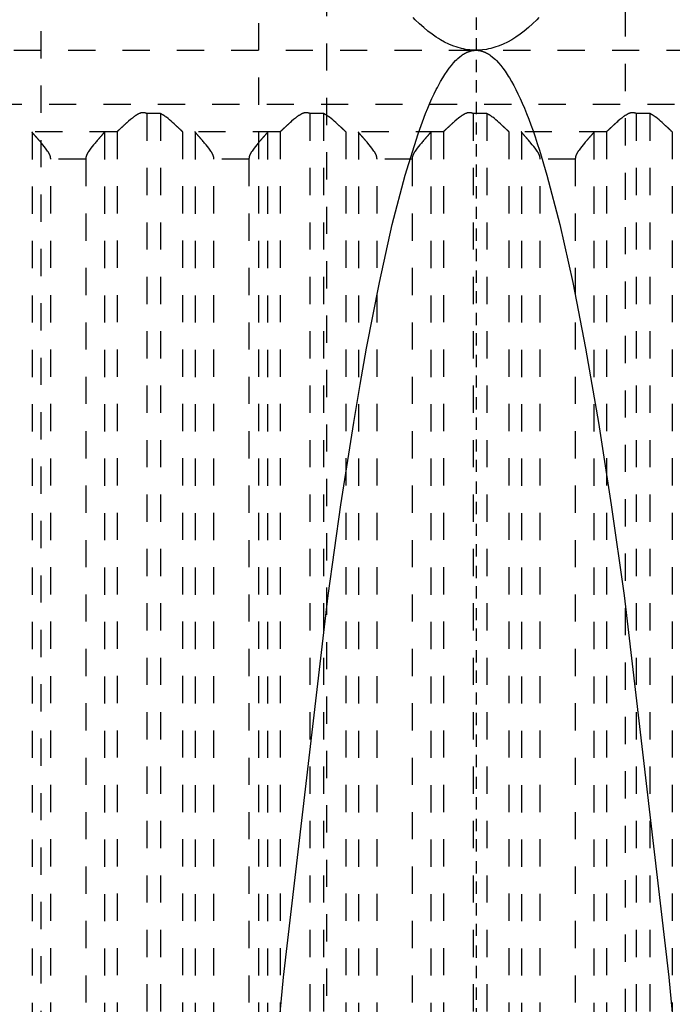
# Model space of a CAD drawing. Extents: x -70 to 70, y -1 to 596.
# Tile 7 of 13: x -17 to 7, y 216 to 253. Entities that reach past the tile are written whole.
import ezdxf

# ---------------------------------------------------------------- set-up
doc = ezdxf.new("R2010")
doc.units = 0
doc.linetypes.add('CENTER', pattern=[1.5, 0.45, -0.5, 0.05, -0.5])
doc.linetypes.add('DASHED', pattern=[2, 1, -1])
for name, color, linetype in [('AM_0', 7, 'CONTINUOUS'), ('AM_3', 7, 'DASHED'), ('AM_7', 7, 'CENTER')]:
    doc.layers.add(name, color=color, linetype=linetype)

msp = doc.modelspace()

# ---------------------------------------------------------------- linework, layer by layer
at = {"layer": 'AM_0', "color": 7, "linetype": 'CONTINUOUS'}
for points in [[(0, 251.5, 0), (-0.077, 251.501, 0), (-0.231, 251.512, 0), (-0.385, 251.533, 0), (-0.462, 251.548, 0), (-0.539, 251.565, 0), (-0.694, 251.608, 0), (-0.848, 251.661, 0), (-1.002, 251.725, 0), (-1.156, 251.8, 0), (-1.31, 251.885, 0), (-1.387, 251.932, 0), (-1.464, 251.981, 0), (-1.618, 252.088, 0), (-1.772, 252.205, 0), (-1.926, 252.333, 0), (-2.08, 252.472, 0), (-2.234, 252.621, 0), (-2.311, 252.7, 0)], [(2.311, 252.7, 0), (2.234, 252.621, 0), (2.08, 252.472, 0), (1.926, 252.333, 0), (1.772, 252.205, 0), (1.618, 252.088, 0), (1.464, 251.981, 0), (1.387, 251.932, 0), (1.31, 251.885, 0), (1.156, 251.8, 0), (1.002, 251.725, 0), (0.848, 251.661, 0), (0.694, 251.608, 0), (0.539, 251.565, 0), (0.462, 251.548, 0), (0.385, 251.533, 0), (0.231, 251.512, 0), (0.077, 251.501, 0), (0, 251.5, 0)], [(-8.483, 202.5, 0), (-7.084, 217.437, 0), (-5.442, 231.459, 0), (-4.971, 234.789, 0), (-4.499, 237.818, 0), (-4.263, 239.219, 0), (-4.027, 240.545, 0), (-3.555, 242.969, 0), (-3.081, 245.092, 0), (-2.608, 246.911, 0), (-2.134, 248.428, 0), (-1.858, 249.173, 0), (-1.779, 249.366, 0), (-1.7, 249.552, 0), (-1.66, 249.641, 0), (-1.621, 249.729, 0), (-1.542, 249.897, 0), (-1.463, 250.058, 0), (-1.423, 250.134, 0), (-1.384, 250.209, 0), (-1.305, 250.353, 0), (-1.226, 250.487, 0), (-1.186, 250.552, 0), (-1.147, 250.614, 0), (-1.067, 250.732, 0), (-0.988, 250.841, 0), (-0.909, 250.943, 0), (-0.83, 251.035, 0), (-0.751, 251.12, 0), (-0.712, 251.159, 0), (-0.672, 251.195, 0), (-0.593, 251.263, 0), (-0.547, 251.298, 0), (-0.534, 251.308, 0), (-0.521, 251.317, 0), (-0.514, 251.322, 0), (-0.507, 251.326, 0), (-0.494, 251.335, 0), (-0.481, 251.344, 0), (-0.468, 251.352, 0), (-0.455, 251.361, 0), (-0.442, 251.369, 0), (-0.435, 251.372, 0), (-0.428, 251.376, 0), (-0.415, 251.384, 0), (-0.402, 251.391, 0), (-0.389, 251.398, 0), (-0.376, 251.405, 0), (-0.362, 251.411, 0), (-0.356, 251.415, 0), (-0.349, 251.418, 0), (-0.336, 251.424, 0), (-0.323, 251.43, 0), (-0.31, 251.435, 0), (-0.297, 251.441, 0), (-0.283, 251.446, 0), (-0.277, 251.448, 0), (-0.27, 251.451, 0), (-0.257, 251.455, 0), (-0.244, 251.46, 0), (-0.237, 251.462, 0), (-0.231, 251.464, 0), (-0.217, 251.468, 0), (-0.204, 251.472, 0), (-0.198, 251.474, 0), (-0.191, 251.475, 0), (-0.178, 251.479, 0), (-0.165, 251.482, 0), (-0.152, 251.485, 0), (-0.138, 251.487, 0), (-0.125, 251.489, 0), (-0.119, 251.491, 0), (-0.112, 251.492, 0), (-0.099, 251.493, 0), (-0.086, 251.495, 0), (-0.072, 251.496, 0), (-0.059, 251.498, 0), (-0.046, 251.499, 0), (-0.04, 251.499, 0), (-0.033, 251.499, 0), (-0.02, 251.5, 0), (-0.007, 251.5, 0), (0, 251.5, 0)], [(0, 251.5, 0), (0.007, 251.5, 0), (0.02, 251.5, 0), (0.033, 251.499, 0), (0.04, 251.499, 0), (0.046, 251.499, 0), (0.059, 251.498, 0), (0.072, 251.496, 0), (0.086, 251.495, 0), (0.099, 251.493, 0), (0.112, 251.492, 0), (0.119, 251.491, 0), (0.125, 251.489, 0), (0.138, 251.487, 0), (0.152, 251.485, 0), (0.165, 251.482, 0), (0.178, 251.479, 0), (0.191, 251.475, 0), (0.198, 251.474, 0), (0.204, 251.472, 0), (0.217, 251.468, 0), (0.231, 251.464, 0), (0.237, 251.462, 0), (0.244, 251.46, 0), (0.257, 251.455, 0), (0.27, 251.451, 0), (0.277, 251.448, 0), (0.283, 251.446, 0), (0.297, 251.441, 0), (0.31, 251.435, 0), (0.323, 251.43, 0), (0.336, 251.424, 0), (0.349, 251.418, 0), (0.356, 251.415, 0), (0.362, 251.411, 0), (0.376, 251.405, 0), (0.389, 251.398, 0), (0.402, 251.391, 0), (0.415, 251.384, 0), (0.428, 251.376, 0), (0.435, 251.372, 0), (0.442, 251.369, 0), (0.455, 251.361, 0), (0.468, 251.352, 0), (0.481, 251.344, 0), (0.494, 251.335, 0), (0.507, 251.326, 0), (0.514, 251.322, 0), (0.521, 251.317, 0), (0.534, 251.308, 0), (0.547, 251.298, 0), (0.593, 251.263, 0), (0.672, 251.195, 0), (0.712, 251.159, 0), (0.751, 251.12, 0), (0.83, 251.035, 0), (0.909, 250.943, 0), (0.988, 250.841, 0), (1.067, 250.732, 0), (1.147, 250.614, 0), (1.186, 250.552, 0), (1.226, 250.487, 0), (1.305, 250.353, 0), (1.384, 250.209, 0), (1.423, 250.134, 0), (1.463, 250.058, 0), (1.542, 249.897, 0), (1.621, 249.729, 0), (1.66, 249.641, 0), (1.7, 249.552, 0), (1.779, 249.366, 0), (1.858, 249.173, 0), (1.937, 248.97, 0), (2.016, 248.76, 0), (2.095, 248.541, 0), (2.134, 248.428, 0), (2.174, 248.313, 0), (2.253, 248.077, 0), (2.332, 247.833, 0), (2.608, 246.911, 0), (3.081, 245.092, 0), (3.555, 242.969, 0), (4.027, 240.545, 0), (4.263, 239.219, 0), (4.499, 237.818, 0), (4.971, 234.789, 0), (5.442, 231.459, 0), (7.084, 217.437, 0), (8.483, 202.5, 0)]]:
    msp.add_polyline3d(points, dxfattribs=at)
at = {"layer": 'AM_3', "color": 6, "linetype": 'DASHED'}
for p, q in [((-5.5, 453.75), (-5.5, 124)), ((5.5, 124), (5.5, 453.75)), ((-8, 394.5), (-8, 167.5)), ((-16, 394.2), (-16, 134)), ((-27, 251.5), (27, 251.5)), ((-23.7, 249.517), (23.7, 249.517)), ((-12.109, 249.174), (-12.109, 202.5)), ((-11.608, 249.174), (-12.109, 249.174)), ((-11.608, 249.174), (-11.608, 202.5)), ((-5.608, 249.174), (-6.109, 249.174)), ((-6.109, 249.174), (-6.109, 202.5)), ((-5.608, 249.174), (-5.608, 202.5)), ((0.392, 249.174), (-0.109, 249.174)), ((-0.109, 249.174), (-0.109, 202.5)), ((0.392, 249.174), (0.392, 202.5)), ((6.392, 249.174), (5.891, 249.174)), ((5.891, 249.174), (5.891, 202.5)), ((6.392, 249.174), (6.392, 202.5)), ((-13.21, 248.5), (-16.783, 248.5)), ((-16.326, 248.49), (-16.326, 202.51)), ((-13.667, 248.49), (-13.667, 202.51)), ((-13.203, 248.503), (-13.203, 202.5)), ((-10.79, 248.503), (-10.79, 202.5)), ((-7.21, 248.5), (-10.783, 248.5)), ((-10.326, 248.49), (-10.326, 202.51)), ((-7.667, 248.49), (-7.667, 202.51)), ((-7.203, 248.503), (-7.203, 202.5)), ((-4.79, 248.503), (-4.79, 202.5)), ((-1.21, 248.5), (-4.783, 248.5)), ((-4.326, 248.49), (-4.326, 202.51)), ((-1.667, 248.49), (-1.667, 202.51)), ((-1.203, 248.503), (-1.203, 202.5)), ((1.21, 248.503), (1.21, 202.5)), ((4.79, 248.5), (1.217, 248.5)), ((1.674, 248.49), (1.674, 202.51)), ((4.333, 248.49), (4.333, 202.51)), ((4.797, 248.503), (4.797, 202.5)), ((7.21, 248.503), (7.21, 202.5)), ((-14.351, 247.5), (-15.642, 247.5)), ((-15.642, 203.5), (-15.642, 247.5)), ((-14.351, 247.5), (-14.351, 203.5)), ((-8.351, 247.5), (-9.642, 247.5)), ((-9.642, 203.5), (-9.642, 247.5)), ((-8.351, 247.5), (-8.351, 203.5)), ((-2.351, 247.5), (-3.642, 247.5)), ((-3.642, 203.5), (-3.642, 247.5)), ((-2.351, 247.5), (-2.351, 203.5)), ((3.649, 247.5), (2.358, 247.5)), ((2.358, 203.5), (2.358, 247.5)), ((3.649, 247.5), (3.649, 203.5))]:
    msp.add_line(p, q, dxfattribs=at)
for points in [[(-12.109, 249.174, 0), (-12.116, 249.176, 0), (-12.129, 249.182, 0), (-12.143, 249.187, 0), (-12.15, 249.189, 0), (-12.157, 249.191, 0), (-12.172, 249.195, 0), (-12.186, 249.198, 0), (-12.201, 249.201, 0), (-12.217, 249.203, 0), (-12.232, 249.204, 0), (-12.24, 249.204, 0), (-12.249, 249.204, 0), (-12.265, 249.204, 0), (-12.28, 249.202, 0), (-12.295, 249.2, 0), (-12.31, 249.198, 0), (-12.325, 249.194, 0), (-12.332, 249.192, 0), (-12.339, 249.19, 0), (-12.353, 249.186, 0), (-12.367, 249.181, 0), (-12.374, 249.178, 0), (-12.381, 249.175, 0), (-12.394, 249.17, 0), (-12.408, 249.163, 0), (-12.414, 249.16, 0), (-12.421, 249.157, 0), (-12.434, 249.15, 0), (-12.447, 249.143, 0), (-12.46, 249.136, 0), (-12.473, 249.128, 0), (-12.486, 249.12, 0), (-12.492, 249.116, 0), (-12.498, 249.112, 0), (-12.511, 249.104, 0), (-12.524, 249.096, 0), (-12.536, 249.087, 0), (-12.548, 249.078, 0), (-12.561, 249.069, 0), (-12.567, 249.065, 0), (-12.573, 249.06, 0), (-12.586, 249.051, 0), (-12.598, 249.042, 0), (-12.64, 249.009, 0), (-12.712, 248.95, 0), (-12.781, 248.891, 0), (-12.814, 248.862, 0), (-12.82, 248.857, 0), (-12.83, 248.847, 0), (-12.841, 248.838, 0), (-12.846, 248.833, 0), (-12.852, 248.828, 0), (-12.862, 248.819, 0), (-12.873, 248.81, 0), (-12.883, 248.8, 0), (-12.893, 248.791, 0), (-12.903, 248.782, 0), (-12.908, 248.777, 0), (-12.913, 248.773, 0), (-12.923, 248.764, 0), (-12.932, 248.755, 0), (-12.942, 248.747, 0), (-12.952, 248.738, 0), (-12.961, 248.729, 0), (-12.966, 248.725, 0), (-12.97, 248.72, 0), (-12.98, 248.712, 0), (-12.989, 248.703, 0), (-12.998, 248.695, 0), (-13.007, 248.687, 0), (-13.016, 248.678, 0), (-13.02, 248.674, 0), (-13.025, 248.67, 0), (-13.034, 248.662, 0), (-13.042, 248.654, 0), (-13.05, 248.646, 0), (-13.059, 248.639, 0), (-13.067, 248.631, 0), (-13.071, 248.627, 0), (-13.075, 248.624, 0), (-13.082, 248.616, 0), (-13.09, 248.609, 0), (-13.097, 248.603, 0), (-13.104, 248.596, 0), (-13.111, 248.589, 0), (-13.115, 248.586, 0), (-13.118, 248.583, 0), (-13.125, 248.577, 0), (-13.131, 248.571, 0), (-13.134, 248.568, 0), (-13.137, 248.565, 0), (-13.143, 248.56, 0), (-13.149, 248.554, 0), (-13.151, 248.552, 0), (-13.154, 248.549, 0), (-13.159, 248.544, 0), (-13.164, 248.54, 0), (-13.169, 248.535, 0), (-13.173, 248.531, 0), (-13.177, 248.527, 0), (-13.179, 248.526, 0), (-13.181, 248.524, 0), (-13.185, 248.52, 0), (-13.188, 248.517, 0), (-13.191, 248.514, 0), (-13.194, 248.512, 0), (-13.197, 248.509, 0), (-13.198, 248.508, 0), (-13.199, 248.507, 0), (-13.201, 248.505, 0), (-13.203, 248.504, 0), (-13.203, 248.503, 0)], [(-10.79, 248.503, 0), (-10.79, 248.504, 0), (-10.792, 248.505, 0), (-10.793, 248.506, 0), (-10.794, 248.507, 0), (-10.795, 248.508, 0), (-10.797, 248.51, 0), (-10.799, 248.512, 0), (-10.801, 248.514, 0), (-10.804, 248.516, 0), (-10.807, 248.519, 0), (-10.808, 248.52, 0), (-10.809, 248.522, 0), (-10.813, 248.524, 0), (-10.816, 248.527, 0), (-10.819, 248.531, 0), (-10.823, 248.534, 0), (-10.827, 248.537, 0), (-10.828, 248.539, 0), (-10.83, 248.541, 0), (-10.835, 248.545, 0), (-10.839, 248.549, 0), (-10.841, 248.551, 0), (-10.843, 248.553, 0), (-10.848, 248.558, 0), (-10.853, 248.562, 0), (-10.855, 248.564, 0), (-10.858, 248.567, 0), (-10.863, 248.571, 0), (-10.868, 248.576, 0), (-10.873, 248.581, 0), (-10.879, 248.586, 0), (-10.884, 248.592, 0), (-10.887, 248.594, 0), (-10.89, 248.597, 0), (-10.896, 248.603, 0), (-10.902, 248.608, 0), (-10.908, 248.614, 0), (-10.915, 248.62, 0), (-10.921, 248.626, 0), (-10.924, 248.629, 0), (-10.928, 248.632, 0), (-10.934, 248.639, 0), (-10.941, 248.645, 0), (-10.948, 248.651, 0), (-10.955, 248.658, 0), (-10.962, 248.664, 0), (-10.966, 248.668, 0), (-10.969, 248.671, 0), (-10.976, 248.678, 0), (-10.984, 248.685, 0), (-10.991, 248.691, 0), (-10.999, 248.698, 0), (-11.006, 248.705, 0), (-11.01, 248.709, 0), (-11.014, 248.712, 0), (-11.022, 248.72, 0), (-11.029, 248.727, 0), (-11.057, 248.752, 0), (-11.081, 248.774, 0), (-11.106, 248.796, 0), (-11.158, 248.843, 0), (-11.212, 248.891, 0), (-11.269, 248.94, 0), (-11.327, 248.988, 0), (-11.387, 249.036, 0), (-11.418, 249.059, 0), (-11.448, 249.081, 0), (-11.484, 249.106, 0), (-11.495, 249.112, 0), (-11.505, 249.119, 0), (-11.511, 249.122, 0), (-11.516, 249.125, 0), (-11.526, 249.132, 0), (-11.537, 249.138, 0), (-11.548, 249.144, 0), (-11.558, 249.15, 0), (-11.569, 249.156, 0), (-11.575, 249.158, 0), (-11.58, 249.161, 0), (-11.591, 249.166, 0), (-11.602, 249.171, 0), (-11.608, 249.174, 0)], [(-6.109, 249.174, 0), (-6.116, 249.176, 0), (-6.129, 249.182, 0), (-6.143, 249.187, 0), (-6.15, 249.189, 0), (-6.157, 249.191, 0), (-6.172, 249.195, 0), (-6.186, 249.198, 0), (-6.201, 249.201, 0), (-6.217, 249.203, 0), (-6.232, 249.204, 0), (-6.24, 249.204, 0), (-6.249, 249.204, 0), (-6.265, 249.204, 0), (-6.28, 249.202, 0), (-6.295, 249.2, 0), (-6.31, 249.198, 0), (-6.325, 249.194, 0), (-6.332, 249.192, 0), (-6.339, 249.19, 0), (-6.353, 249.186, 0), (-6.367, 249.181, 0), (-6.374, 249.178, 0), (-6.381, 249.175, 0), (-6.394, 249.17, 0), (-6.408, 249.163, 0), (-6.414, 249.16, 0), (-6.421, 249.157, 0), (-6.434, 249.15, 0), (-6.447, 249.143, 0), (-6.46, 249.136, 0), (-6.473, 249.128, 0), (-6.486, 249.12, 0), (-6.492, 249.116, 0), (-6.498, 249.112, 0), (-6.511, 249.104, 0), (-6.524, 249.096, 0), (-6.536, 249.087, 0), (-6.548, 249.078, 0), (-6.561, 249.069, 0), (-6.567, 249.065, 0), (-6.573, 249.06, 0), (-6.586, 249.051, 0), (-6.598, 249.042, 0), (-6.64, 249.009, 0), (-6.712, 248.95, 0), (-6.781, 248.891, 0), (-6.814, 248.862, 0), (-6.82, 248.857, 0), (-6.83, 248.847, 0), (-6.841, 248.838, 0), (-6.846, 248.833, 0), (-6.852, 248.828, 0), (-6.862, 248.819, 0), (-6.873, 248.809, 0), (-6.883, 248.8, 0), (-6.893, 248.791, 0), (-6.903, 248.782, 0), (-6.908, 248.777, 0), (-6.913, 248.773, 0), (-6.923, 248.764, 0), (-6.932, 248.755, 0), (-6.942, 248.746, 0), (-6.952, 248.738, 0), (-6.961, 248.729, 0), (-6.966, 248.725, 0), (-6.97, 248.72, 0), (-6.98, 248.712, 0), (-6.989, 248.703, 0), (-6.998, 248.695, 0), (-7.007, 248.686, 0), (-7.016, 248.678, 0), (-7.021, 248.674, 0), (-7.025, 248.67, 0), (-7.034, 248.662, 0), (-7.042, 248.654, 0), (-7.05, 248.646, 0), (-7.059, 248.639, 0), (-7.067, 248.631, 0), (-7.071, 248.627, 0), (-7.075, 248.624, 0), (-7.082, 248.616, 0), (-7.09, 248.609, 0), (-7.097, 248.602, 0), (-7.104, 248.596, 0), (-7.111, 248.589, 0), (-7.115, 248.586, 0), (-7.118, 248.583, 0), (-7.125, 248.577, 0), (-7.131, 248.571, 0), (-7.134, 248.568, 0), (-7.137, 248.565, 0), (-7.143, 248.56, 0), (-7.149, 248.554, 0), (-7.151, 248.552, 0), (-7.154, 248.549, 0), (-7.159, 248.544, 0), (-7.164, 248.54, 0), (-7.169, 248.535, 0), (-7.173, 248.531, 0), (-7.177, 248.527, 0), (-7.179, 248.526, 0), (-7.181, 248.524, 0), (-7.185, 248.52, 0), (-7.188, 248.517, 0), (-7.191, 248.514, 0), (-7.194, 248.512, 0), (-7.197, 248.509, 0), (-7.198, 248.508, 0), (-7.199, 248.507, 0), (-7.201, 248.505, 0), (-7.203, 248.504, 0), (-7.203, 248.503, 0)], [(-4.79, 248.503, 0), (-4.79, 248.504, 0), (-4.792, 248.505, 0), (-4.793, 248.506, 0), (-4.794, 248.507, 0), (-4.795, 248.508, 0), (-4.797, 248.51, 0), (-4.799, 248.512, 0), (-4.801, 248.514, 0), (-4.804, 248.516, 0), (-4.807, 248.519, 0), (-4.808, 248.52, 0), (-4.809, 248.522, 0), (-4.813, 248.524, 0), (-4.816, 248.527, 0), (-4.819, 248.531, 0), (-4.823, 248.534, 0), (-4.827, 248.537, 0), (-4.828, 248.539, 0), (-4.83, 248.541, 0), (-4.835, 248.545, 0), (-4.839, 248.549, 0), (-4.841, 248.551, 0), (-4.843, 248.553, 0), (-4.848, 248.558, 0), (-4.853, 248.562, 0), (-4.855, 248.564, 0), (-4.858, 248.567, 0), (-4.863, 248.571, 0), (-4.868, 248.576, 0), (-4.873, 248.581, 0), (-4.879, 248.586, 0), (-4.884, 248.592, 0), (-4.887, 248.594, 0), (-4.89, 248.597, 0), (-4.896, 248.603, 0), (-4.902, 248.608, 0), (-4.908, 248.614, 0), (-4.915, 248.62, 0), (-4.921, 248.626, 0), (-4.924, 248.629, 0), (-4.928, 248.632, 0), (-4.934, 248.639, 0), (-4.941, 248.645, 0), (-4.948, 248.651, 0), (-4.955, 248.658, 0), (-4.962, 248.664, 0), (-4.966, 248.668, 0), (-4.969, 248.671, 0), (-4.976, 248.678, 0), (-4.984, 248.685, 0), (-4.991, 248.691, 0), (-4.999, 248.698, 0), (-5.006, 248.705, 0), (-5.01, 248.709, 0), (-5.014, 248.712, 0), (-5.022, 248.72, 0), (-5.029, 248.727, 0), (-5.057, 248.752, 0), (-5.081, 248.774, 0), (-5.106, 248.796, 0), (-5.158, 248.843, 0), (-5.212, 248.891, 0), (-5.269, 248.94, 0), (-5.327, 248.988, 0), (-5.387, 249.036, 0), (-5.418, 249.059, 0), (-5.448, 249.081, 0), (-5.484, 249.106, 0), (-5.495, 249.112, 0), (-5.505, 249.119, 0), (-5.511, 249.122, 0), (-5.516, 249.125, 0), (-5.526, 249.132, 0), (-5.537, 249.138, 0), (-5.548, 249.144, 0), (-5.558, 249.15, 0), (-5.569, 249.156, 0), (-5.575, 249.158, 0), (-5.58, 249.161, 0), (-5.591, 249.166, 0), (-5.602, 249.171, 0), (-5.608, 249.174, 0)], [(-0.109, 249.174, 0), (-0.116, 249.176, 0), (-0.129, 249.182, 0), (-0.143, 249.187, 0), (-0.15, 249.189, 0), (-0.157, 249.191, 0), (-0.172, 249.195, 0), (-0.187, 249.198, 0), (-0.201, 249.201, 0), (-0.217, 249.203, 0), (-0.232, 249.204, 0), (-0.24, 249.204, 0), (-0.249, 249.204, 0), (-0.265, 249.204, 0), (-0.28, 249.202, 0), (-0.295, 249.2, 0), (-0.31, 249.198, 0), (-0.325, 249.194, 0), (-0.332, 249.192, 0), (-0.339, 249.19, 0), (-0.353, 249.186, 0), (-0.367, 249.181, 0), (-0.374, 249.178, 0), (-0.381, 249.175, 0), (-0.394, 249.17, 0), (-0.408, 249.163, 0), (-0.414, 249.16, 0), (-0.421, 249.157, 0), (-0.434, 249.15, 0), (-0.447, 249.143, 0), (-0.46, 249.136, 0), (-0.473, 249.128, 0), (-0.486, 249.12, 0), (-0.492, 249.116, 0), (-0.498, 249.112, 0), (-0.511, 249.104, 0), (-0.524, 249.096, 0), (-0.536, 249.087, 0), (-0.548, 249.078, 0), (-0.561, 249.069, 0), (-0.567, 249.065, 0), (-0.573, 249.06, 0), (-0.586, 249.051, 0), (-0.598, 249.042, 0), (-0.64, 249.009, 0), (-0.712, 248.95, 0), (-0.781, 248.891, 0), (-0.814, 248.862, 0), (-0.82, 248.857, 0), (-0.83, 248.847, 0), (-0.841, 248.838, 0), (-0.846, 248.833, 0), (-0.852, 248.828, 0), (-0.862, 248.819, 0), (-0.873, 248.81, 0), (-0.883, 248.8, 0), (-0.893, 248.791, 0), (-0.903, 248.782, 0), (-0.908, 248.777, 0), (-0.913, 248.773, 0), (-0.923, 248.764, 0), (-0.932, 248.755, 0), (-0.942, 248.747, 0), (-0.952, 248.738, 0), (-0.961, 248.729, 0), (-0.966, 248.725, 0), (-0.97, 248.72, 0), (-0.98, 248.712, 0), (-0.989, 248.703, 0), (-0.998, 248.695, 0), (-1.007, 248.687, 0), (-1.016, 248.678, 0), (-1.02, 248.674, 0), (-1.025, 248.67, 0), (-1.034, 248.662, 0), (-1.042, 248.654, 0), (-1.05, 248.646, 0), (-1.059, 248.639, 0), (-1.067, 248.631, 0), (-1.071, 248.627, 0), (-1.075, 248.624, 0), (-1.082, 248.616, 0), (-1.09, 248.609, 0), (-1.097, 248.603, 0), (-1.104, 248.596, 0), (-1.111, 248.589, 0), (-1.115, 248.586, 0), (-1.118, 248.583, 0), (-1.125, 248.577, 0), (-1.131, 248.571, 0), (-1.134, 248.568, 0), (-1.137, 248.565, 0), (-1.143, 248.56, 0), (-1.149, 248.554, 0), (-1.151, 248.552, 0), (-1.154, 248.549, 0), (-1.159, 248.544, 0), (-1.164, 248.54, 0), (-1.169, 248.535, 0), (-1.173, 248.531, 0), (-1.177, 248.527, 0), (-1.179, 248.526, 0), (-1.181, 248.524, 0), (-1.185, 248.52, 0), (-1.188, 248.517, 0), (-1.191, 248.514, 0), (-1.194, 248.512, 0), (-1.197, 248.509, 0), (-1.198, 248.508, 0), (-1.199, 248.507, 0), (-1.201, 248.505, 0), (-1.203, 248.504, 0), (-1.203, 248.503, 0)], [(1.21, 248.503, 0), (1.21, 248.504, 0), (1.208, 248.505, 0), (1.207, 248.506, 0), (1.206, 248.507, 0), (1.205, 248.508, 0), (1.203, 248.51, 0), (1.201, 248.512, 0), (1.199, 248.514, 0), (1.196, 248.516, 0), (1.193, 248.519, 0), (1.192, 248.52, 0), (1.191, 248.522, 0), (1.187, 248.524, 0), (1.184, 248.527, 0), (1.181, 248.531, 0), (1.177, 248.534, 0), (1.173, 248.537, 0), (1.172, 248.539, 0), (1.17, 248.541, 0), (1.165, 248.545, 0), (1.161, 248.549, 0), (1.159, 248.551, 0), (1.157, 248.553, 0), (1.152, 248.558, 0), (1.147, 248.562, 0), (1.145, 248.564, 0), (1.142, 248.567, 0), (1.137, 248.571, 0), (1.132, 248.576, 0), (1.127, 248.581, 0), (1.121, 248.586, 0), (1.116, 248.592, 0), (1.113, 248.594, 0), (1.11, 248.597, 0), (1.104, 248.603, 0), (1.098, 248.608, 0), (1.092, 248.614, 0), (1.085, 248.62, 0), (1.079, 248.626, 0), (1.076, 248.629, 0), (1.072, 248.632, 0), (1.066, 248.638, 0), (1.059, 248.645, 0), (1.052, 248.651, 0), (1.045, 248.658, 0), (1.038, 248.664, 0), (1.034, 248.668, 0), (1.031, 248.671, 0), (1.024, 248.678, 0), (1.016, 248.685, 0), (1.009, 248.691, 0), (1.001, 248.698, 0), (0.994, 248.705, 0), (0.99, 248.709, 0), (0.986, 248.712, 0), (0.978, 248.72, 0), (0.971, 248.727, 0), (0.943, 248.752, 0), (0.919, 248.774, 0), (0.894, 248.796, 0), (0.843, 248.843, 0), (0.788, 248.891, 0), (0.731, 248.94, 0), (0.673, 248.988, 0), (0.613, 249.036, 0), (0.582, 249.059, 0), (0.552, 249.081, 0), (0.516, 249.106, 0), (0.505, 249.112, 0), (0.495, 249.119, 0), (0.489, 249.122, 0), (0.484, 249.125, 0), (0.474, 249.132, 0), (0.463, 249.138, 0), (0.452, 249.144, 0), (0.442, 249.15, 0), (0.431, 249.156, 0), (0.425, 249.158, 0), (0.42, 249.161, 0), (0.409, 249.166, 0), (0.398, 249.171, 0), (0.392, 249.174, 0)], [(5.891, 249.174, 0), (5.884, 249.176, 0), (5.871, 249.182, 0), (5.857, 249.187, 0), (5.85, 249.189, 0), (5.843, 249.191, 0), (5.828, 249.195, 0), (5.814, 249.198, 0), (5.799, 249.201, 0), (5.783, 249.203, 0), (5.768, 249.204, 0), (5.76, 249.204, 0), (5.751, 249.204, 0), (5.735, 249.204, 0), (5.72, 249.202, 0), (5.705, 249.2, 0), (5.69, 249.198, 0), (5.675, 249.194, 0), (5.668, 249.192, 0), (5.661, 249.19, 0), (5.647, 249.186, 0), (5.633, 249.181, 0), (5.626, 249.178, 0), (5.619, 249.175, 0), (5.606, 249.17, 0), (5.592, 249.163, 0), (5.586, 249.16, 0), (5.579, 249.157, 0), (5.566, 249.15, 0), (5.553, 249.143, 0), (5.54, 249.136, 0), (5.527, 249.128, 0), (5.514, 249.12, 0), (5.508, 249.116, 0), (5.502, 249.112, 0), (5.489, 249.104, 0), (5.476, 249.096, 0), (5.464, 249.087, 0), (5.452, 249.078, 0), (5.439, 249.069, 0), (5.433, 249.065, 0), (5.427, 249.06, 0), (5.414, 249.051, 0), (5.402, 249.042, 0), (5.36, 249.009, 0), (5.288, 248.95, 0), (5.219, 248.891, 0), (5.186, 248.862, 0), (5.18, 248.857, 0), (5.17, 248.847, 0), (5.159, 248.838, 0), (5.154, 248.833, 0), (5.148, 248.828, 0), (5.138, 248.819, 0), (5.127, 248.809, 0), (5.117, 248.8, 0), (5.107, 248.791, 0), (5.097, 248.782, 0), (5.092, 248.777, 0), (5.087, 248.773, 0), (5.077, 248.764, 0), (5.068, 248.755, 0), (5.058, 248.746, 0), (5.048, 248.738, 0), (5.039, 248.729, 0), (5.034, 248.725, 0), (5.03, 248.72, 0), (5.02, 248.712, 0), (5.011, 248.703, 0), (5.002, 248.695, 0), (4.993, 248.686, 0), (4.984, 248.678, 0), (4.979, 248.674, 0), (4.975, 248.67, 0), (4.966, 248.662, 0), (4.958, 248.654, 0), (4.95, 248.646, 0), (4.941, 248.639, 0), (4.933, 248.631, 0), (4.929, 248.627, 0), (4.925, 248.624, 0), (4.918, 248.616, 0), (4.91, 248.609, 0), (4.903, 248.602, 0), (4.896, 248.596, 0), (4.889, 248.589, 0), (4.885, 248.586, 0), (4.882, 248.583, 0), (4.875, 248.577, 0), (4.869, 248.571, 0), (4.866, 248.568, 0), (4.863, 248.565, 0), (4.857, 248.56, 0), (4.851, 248.554, 0), (4.849, 248.552, 0), (4.846, 248.549, 0), (4.841, 248.544, 0), (4.836, 248.54, 0), (4.831, 248.535, 0), (4.827, 248.531, 0), (4.823, 248.527, 0), (4.821, 248.526, 0), (4.819, 248.524, 0), (4.815, 248.52, 0), (4.812, 248.517, 0), (4.809, 248.514, 0), (4.806, 248.512, 0), (4.803, 248.509, 0), (4.802, 248.508, 0), (4.801, 248.507, 0), (4.799, 248.505, 0), (4.797, 248.504, 0), (4.797, 248.503, 0)], [(7.21, 248.503, 0), (7.21, 248.504, 0), (7.208, 248.505, 0), (7.207, 248.506, 0), (7.206, 248.507, 0), (7.205, 248.508, 0), (7.203, 248.51, 0), (7.201, 248.512, 0), (7.199, 248.514, 0), (7.196, 248.516, 0), (7.193, 248.519, 0), (7.192, 248.52, 0), (7.191, 248.522, 0), (7.187, 248.524, 0), (7.184, 248.527, 0), (7.181, 248.531, 0), (7.177, 248.534, 0), (7.173, 248.537, 0), (7.172, 248.539, 0), (7.17, 248.541, 0), (7.165, 248.545, 0), (7.161, 248.549, 0), (7.159, 248.551, 0), (7.157, 248.553, 0), (7.152, 248.558, 0), (7.147, 248.562, 0), (7.145, 248.564, 0), (7.142, 248.567, 0), (7.137, 248.571, 0), (7.132, 248.576, 0), (7.127, 248.581, 0), (7.121, 248.586, 0), (7.116, 248.592, 0), (7.113, 248.594, 0), (7.11, 248.597, 0), (7.104, 248.603, 0), (7.098, 248.608, 0), (7.092, 248.614, 0), (7.085, 248.62, 0), (7.079, 248.626, 0), (7.076, 248.629, 0), (7.072, 248.632, 0), (7.066, 248.639, 0), (7.059, 248.645, 0), (7.052, 248.651, 0), (7.045, 248.658, 0), (7.038, 248.664, 0), (7.034, 248.668, 0), (7.031, 248.671, 0), (7.024, 248.678, 0), (7.016, 248.685, 0), (7.009, 248.691, 0), (7.001, 248.698, 0), (6.994, 248.705, 0), (6.99, 248.709, 0), (6.986, 248.712, 0), (6.978, 248.72, 0), (6.971, 248.727, 0), (6.943, 248.752, 0), (6.919, 248.774, 0), (6.894, 248.796, 0), (6.842, 248.843, 0), (6.788, 248.891, 0), (6.731, 248.94, 0), (6.673, 248.988, 0), (6.613, 249.036, 0), (6.582, 249.059, 0), (6.552, 249.081, 0), (6.516, 249.106, 0), (6.505, 249.112, 0), (6.495, 249.119, 0), (6.489, 249.122, 0), (6.484, 249.125, 0), (6.474, 249.132, 0), (6.463, 249.138, 0), (6.452, 249.144, 0), (6.442, 249.15, 0), (6.431, 249.156, 0), (6.425, 249.158, 0), (6.42, 249.161, 0), (6.409, 249.166, 0), (6.398, 249.171, 0), (6.392, 249.174, 0)], [(-16.326, 248.49, 0), (-16.328, 248.493, 0), (-16.332, 248.498, 0), (-16.336, 248.5, 0), (-16.338, 248.5, 0)], [(-15.642, 247.5, 0), (-15.642, 247.508, 0), (-15.643, 247.522, 0), (-15.644, 247.537, 0), (-15.645, 247.544, 0), (-15.646, 247.551, 0), (-15.649, 247.565, 0), (-15.651, 247.578, 0), (-15.655, 247.592, 0), (-15.658, 247.605, 0), (-15.663, 247.617, 0), (-15.665, 247.624, 0), (-15.667, 247.63, 0), (-15.672, 247.643, 0), (-15.677, 247.655, 0), (-15.682, 247.667, 0), (-15.688, 247.679, 0), (-15.694, 247.691, 0), (-15.697, 247.697, 0), (-15.7, 247.703, 0), (-15.706, 247.715, 0), (-15.712, 247.726, 0), (-15.716, 247.732, 0), (-15.719, 247.738, 0), (-15.726, 247.75, 0), (-15.733, 247.761, 0), (-15.736, 247.767, 0), (-15.74, 247.772, 0), (-15.747, 247.784, 0), (-15.754, 247.795, 0), (-15.781, 247.834, 0), (-15.829, 247.9, 0), (-15.879, 247.965, 0), (-15.931, 248.028, 0), (-15.983, 248.09, 0), (-16.008, 248.119, 0), (-16.033, 248.149, 0), (-16.062, 248.182, 0), (-16.07, 248.191, 0), (-16.078, 248.201, 0), (-16.082, 248.205, 0), (-16.086, 248.21, 0), (-16.094, 248.219, 0), (-16.102, 248.228, 0), (-16.11, 248.237, 0), (-16.117, 248.246, 0), (-16.125, 248.254, 0), (-16.129, 248.259, 0), (-16.133, 248.263, 0), (-16.14, 248.271, 0), (-16.147, 248.28, 0), (-16.155, 248.288, 0), (-16.162, 248.296, 0), (-16.169, 248.304, 0), (-16.172, 248.308, 0), (-16.176, 248.312, 0), (-16.183, 248.32, 0), (-16.189, 248.328, 0), (-16.196, 248.335, 0), (-16.203, 248.343, 0), (-16.209, 248.35, 0), (-16.212, 248.354, 0), (-16.216, 248.357, 0), (-16.222, 248.365, 0), (-16.228, 248.372, 0), (-16.234, 248.379, 0), (-16.24, 248.386, 0), (-16.246, 248.392, 0), (-16.249, 248.396, 0), (-16.251, 248.399, 0), (-16.257, 248.405, 0), (-16.262, 248.411, 0), (-16.265, 248.414, 0), (-16.268, 248.417, 0), (-16.273, 248.423, 0), (-16.277, 248.429, 0), (-16.28, 248.432, 0), (-16.282, 248.435, 0), (-16.287, 248.44, 0), (-16.291, 248.445, 0), (-16.295, 248.45, 0), (-16.299, 248.455, 0), (-16.302, 248.459, 0), (-16.304, 248.461, 0), (-16.306, 248.463, 0), (-16.309, 248.467, 0), (-16.312, 248.471, 0), (-16.315, 248.475, 0), (-16.318, 248.478, 0), (-16.32, 248.481, 0), (-16.321, 248.483, 0), (-16.322, 248.484, 0), (-16.324, 248.487, 0), (-16.325, 248.489, 0), (-16.326, 248.49, 0)], [(-13.667, 248.49, 0), (-13.668, 248.489, 0), (-13.669, 248.487, 0), (-13.671, 248.484, 0), (-13.672, 248.483, 0), (-13.673, 248.481, 0), (-13.675, 248.478, 0), (-13.678, 248.475, 0), (-13.681, 248.471, 0), (-13.684, 248.467, 0), (-13.687, 248.463, 0), (-13.689, 248.461, 0), (-13.691, 248.459, 0), (-13.694, 248.455, 0), (-13.698, 248.45, 0), (-13.702, 248.445, 0), (-13.706, 248.44, 0), (-13.711, 248.435, 0), (-13.713, 248.432, 0), (-13.716, 248.429, 0), (-13.72, 248.423, 0), (-13.725, 248.417, 0), (-13.728, 248.414, 0), (-13.731, 248.411, 0), (-13.736, 248.405, 0), (-13.742, 248.399, 0), (-13.744, 248.396, 0), (-13.747, 248.392, 0), (-13.753, 248.386, 0), (-13.759, 248.379, 0), (-13.765, 248.372, 0), (-13.771, 248.365, 0), (-13.777, 248.357, 0), (-13.781, 248.354, 0), (-13.784, 248.35, 0), (-13.79, 248.343, 0), (-13.797, 248.335, 0), (-13.804, 248.328, 0), (-13.81, 248.32, 0), (-13.817, 248.312, 0), (-13.821, 248.308, 0), (-13.824, 248.304, 0), (-13.831, 248.296, 0), (-13.838, 248.288, 0), (-13.846, 248.28, 0), (-13.853, 248.271, 0), (-13.86, 248.263, 0), (-13.864, 248.259, 0), (-13.868, 248.254, 0), (-13.876, 248.246, 0), (-13.883, 248.237, 0), (-13.891, 248.228, 0), (-13.899, 248.219, 0), (-13.907, 248.21, 0), (-13.911, 248.205, 0), (-13.915, 248.201, 0), (-13.923, 248.191, 0), (-13.931, 248.182, 0), (-13.96, 248.149, 0), (-13.985, 248.119, 0), (-14.01, 248.09, 0), (-14.062, 248.028, 0), (-14.114, 247.965, 0), (-14.164, 247.9, 0), (-14.212, 247.834, 0), (-14.239, 247.795, 0), (-14.246, 247.784, 0), (-14.253, 247.772, 0), (-14.257, 247.767, 0), (-14.26, 247.761, 0), (-14.267, 247.75, 0), (-14.274, 247.738, 0), (-14.277, 247.732, 0), (-14.281, 247.726, 0), (-14.287, 247.715, 0), (-14.293, 247.703, 0), (-14.296, 247.697, 0), (-14.299, 247.691, 0), (-14.305, 247.679, 0), (-14.311, 247.667, 0), (-14.316, 247.655, 0), (-14.321, 247.643, 0), (-14.326, 247.63, 0), (-14.328, 247.624, 0), (-14.33, 247.617, 0), (-14.335, 247.605, 0), (-14.338, 247.592, 0), (-14.342, 247.578, 0), (-14.344, 247.565, 0), (-14.347, 247.551, 0), (-14.348, 247.544, 0), (-14.349, 247.537, 0), (-14.35, 247.522, 0), (-14.351, 247.508, 0), (-14.351, 247.5, 0)], [(-13.655, 248.5, 0), (-13.657, 248.5, 0), (-13.661, 248.498, 0), (-13.665, 248.493, 0), (-13.667, 248.49, 0)], [(-13.203, 248.503, 0), (-13.204, 248.502, 0), (-13.207, 248.501, 0), (-13.209, 248.5, 0), (-13.21, 248.5, 0)], [(-10.783, 248.5, 0), (-10.784, 248.5, 0), (-10.786, 248.501, 0), (-10.789, 248.502, 0), (-10.79, 248.503, 0)], [(-10.326, 248.49, 0), (-10.328, 248.493, 0), (-10.332, 248.498, 0), (-10.336, 248.5, 0), (-10.338, 248.5, 0)], [(-9.642, 247.5, 0), (-9.642, 247.508, 0), (-9.643, 247.522, 0), (-9.644, 247.537, 0), (-9.645, 247.544, 0), (-9.646, 247.551, 0), (-9.649, 247.565, 0), (-9.651, 247.578, 0), (-9.655, 247.592, 0), (-9.658, 247.605, 0), (-9.663, 247.617, 0), (-9.665, 247.624, 0), (-9.667, 247.63, 0), (-9.672, 247.643, 0), (-9.677, 247.655, 0), (-9.682, 247.667, 0), (-9.688, 247.679, 0), (-9.694, 247.691, 0), (-9.697, 247.697, 0), (-9.7, 247.703, 0), (-9.706, 247.715, 0), (-9.712, 247.726, 0), (-9.716, 247.732, 0), (-9.719, 247.738, 0), (-9.726, 247.75, 0), (-9.733, 247.761, 0), (-9.736, 247.767, 0), (-9.74, 247.772, 0), (-9.747, 247.784, 0), (-9.754, 247.795, 0), (-9.781, 247.834, 0), (-9.829, 247.9, 0), (-9.879, 247.965, 0), (-9.931, 248.028, 0), (-9.983, 248.09, 0), (-10.008, 248.119, 0), (-10.033, 248.149, 0), (-10.062, 248.182, 0), (-10.07, 248.191, 0), (-10.078, 248.201, 0), (-10.082, 248.205, 0), (-10.086, 248.21, 0), (-10.094, 248.219, 0), (-10.102, 248.228, 0), (-10.11, 248.237, 0), (-10.117, 248.246, 0), (-10.125, 248.254, 0), (-10.129, 248.259, 0), (-10.133, 248.263, 0), (-10.14, 248.271, 0), (-10.147, 248.28, 0), (-10.155, 248.288, 0), (-10.162, 248.296, 0), (-10.169, 248.304, 0), (-10.172, 248.308, 0), (-10.176, 248.312, 0), (-10.183, 248.32, 0), (-10.189, 248.328, 0), (-10.196, 248.335, 0), (-10.203, 248.343, 0), (-10.209, 248.35, 0), (-10.212, 248.354, 0), (-10.216, 248.357, 0), (-10.222, 248.365, 0), (-10.228, 248.372, 0), (-10.234, 248.379, 0), (-10.24, 248.386, 0), (-10.246, 248.392, 0), (-10.249, 248.396, 0), (-10.251, 248.399, 0), (-10.257, 248.405, 0), (-10.262, 248.411, 0), (-10.265, 248.414, 0), (-10.268, 248.417, 0), (-10.273, 248.423, 0), (-10.277, 248.429, 0), (-10.28, 248.432, 0), (-10.282, 248.435, 0), (-10.287, 248.44, 0), (-10.291, 248.445, 0), (-10.295, 248.45, 0), (-10.299, 248.455, 0), (-10.302, 248.459, 0), (-10.304, 248.461, 0), (-10.306, 248.463, 0), (-10.309, 248.467, 0), (-10.312, 248.471, 0), (-10.315, 248.475, 0), (-10.318, 248.478, 0), (-10.32, 248.481, 0), (-10.321, 248.483, 0), (-10.322, 248.484, 0), (-10.324, 248.487, 0), (-10.325, 248.489, 0), (-10.326, 248.49, 0)], [(-7.667, 248.49, 0), (-7.668, 248.489, 0), (-7.669, 248.487, 0), (-7.671, 248.484, 0), (-7.672, 248.483, 0), (-7.673, 248.481, 0), (-7.675, 248.478, 0), (-7.678, 248.475, 0), (-7.681, 248.471, 0), (-7.684, 248.467, 0), (-7.687, 248.463, 0), (-7.689, 248.461, 0), (-7.691, 248.459, 0), (-7.694, 248.455, 0), (-7.698, 248.45, 0), (-7.702, 248.445, 0), (-7.706, 248.44, 0), (-7.711, 248.435, 0), (-7.713, 248.432, 0), (-7.716, 248.429, 0), (-7.72, 248.423, 0), (-7.725, 248.417, 0), (-7.728, 248.414, 0), (-7.731, 248.411, 0), (-7.736, 248.405, 0), (-7.742, 248.399, 0), (-7.744, 248.396, 0), (-7.747, 248.392, 0), (-7.753, 248.386, 0), (-7.759, 248.379, 0), (-7.765, 248.372, 0), (-7.771, 248.365, 0), (-7.777, 248.357, 0), (-7.781, 248.354, 0), (-7.784, 248.35, 0), (-7.79, 248.343, 0), (-7.797, 248.335, 0), (-7.804, 248.328, 0), (-7.81, 248.32, 0), (-7.817, 248.312, 0), (-7.821, 248.308, 0), (-7.824, 248.304, 0), (-7.831, 248.296, 0), (-7.838, 248.288, 0), (-7.846, 248.28, 0), (-7.853, 248.271, 0), (-7.86, 248.263, 0), (-7.864, 248.259, 0), (-7.868, 248.254, 0), (-7.876, 248.246, 0), (-7.883, 248.237, 0), (-7.891, 248.228, 0), (-7.899, 248.219, 0), (-7.907, 248.21, 0), (-7.911, 248.205, 0), (-7.915, 248.201, 0), (-7.923, 248.191, 0), (-7.931, 248.182, 0), (-7.96, 248.149, 0), (-7.985, 248.119, 0), (-8.01, 248.09, 0), (-8.062, 248.028, 0), (-8.114, 247.965, 0), (-8.164, 247.9, 0), (-8.212, 247.834, 0), (-8.239, 247.795, 0), (-8.246, 247.784, 0), (-8.253, 247.772, 0), (-8.257, 247.767, 0), (-8.26, 247.761, 0), (-8.267, 247.75, 0), (-8.274, 247.738, 0), (-8.277, 247.732, 0), (-8.281, 247.726, 0), (-8.287, 247.715, 0), (-8.293, 247.703, 0), (-8.296, 247.697, 0), (-8.299, 247.691, 0), (-8.305, 247.679, 0), (-8.311, 247.667, 0), (-8.316, 247.655, 0), (-8.321, 247.643, 0), (-8.326, 247.63, 0), (-8.328, 247.624, 0), (-8.33, 247.617, 0), (-8.335, 247.605, 0), (-8.338, 247.592, 0), (-8.342, 247.578, 0), (-8.344, 247.565, 0), (-8.347, 247.551, 0), (-8.348, 247.544, 0), (-8.349, 247.537, 0), (-8.35, 247.522, 0), (-8.351, 247.508, 0), (-8.351, 247.5, 0)], [(-7.655, 248.5, 0), (-7.657, 248.5, 0), (-7.661, 248.498, 0), (-7.665, 248.493, 0), (-7.667, 248.49, 0)], [(-7.203, 248.503, 0), (-7.204, 248.502, 0), (-7.207, 248.501, 0), (-7.209, 248.5, 0), (-7.21, 248.5, 0)], [(-4.783, 248.5, 0), (-4.784, 248.5, 0), (-4.786, 248.501, 0), (-4.789, 248.502, 0), (-4.79, 248.503, 0)], [(-4.326, 248.49, 0), (-4.328, 248.493, 0), (-4.332, 248.498, 0), (-4.336, 248.5, 0), (-4.338, 248.5, 0)], [(-3.642, 247.5, 0), (-3.642, 247.508, 0), (-3.643, 247.522, 0), (-3.644, 247.537, 0), (-3.645, 247.544, 0), (-3.646, 247.551, 0), (-3.649, 247.565, 0), (-3.651, 247.578, 0), (-3.655, 247.592, 0), (-3.658, 247.605, 0), (-3.663, 247.617, 0), (-3.665, 247.624, 0), (-3.667, 247.63, 0), (-3.672, 247.643, 0), (-3.677, 247.655, 0), (-3.682, 247.667, 0), (-3.688, 247.679, 0), (-3.694, 247.691, 0), (-3.697, 247.697, 0), (-3.7, 247.703, 0), (-3.706, 247.715, 0), (-3.712, 247.726, 0), (-3.716, 247.732, 0), (-3.719, 247.738, 0), (-3.726, 247.75, 0), (-3.733, 247.761, 0), (-3.736, 247.767, 0), (-3.74, 247.772, 0), (-3.747, 247.784, 0), (-3.754, 247.795, 0), (-3.781, 247.834, 0), (-3.829, 247.9, 0), (-3.879, 247.965, 0), (-3.931, 248.028, 0), (-3.983, 248.09, 0), (-4.008, 248.119, 0), (-4.033, 248.149, 0), (-4.062, 248.182, 0), (-4.07, 248.191, 0), (-4.078, 248.201, 0), (-4.082, 248.205, 0), (-4.086, 248.21, 0), (-4.094, 248.219, 0), (-4.102, 248.228, 0), (-4.11, 248.237, 0), (-4.117, 248.246, 0), (-4.125, 248.254, 0), (-4.129, 248.259, 0), (-4.133, 248.263, 0), (-4.14, 248.271, 0), (-4.147, 248.28, 0), (-4.155, 248.288, 0), (-4.162, 248.296, 0), (-4.169, 248.304, 0), (-4.172, 248.308, 0), (-4.176, 248.312, 0), (-4.183, 248.32, 0), (-4.189, 248.328, 0), (-4.196, 248.335, 0), (-4.203, 248.343, 0), (-4.209, 248.35, 0), (-4.212, 248.354, 0), (-4.216, 248.357, 0), (-4.222, 248.365, 0), (-4.228, 248.372, 0), (-4.234, 248.379, 0), (-4.24, 248.386, 0), (-4.246, 248.392, 0), (-4.249, 248.396, 0), (-4.251, 248.399, 0), (-4.257, 248.405, 0), (-4.262, 248.411, 0), (-4.265, 248.414, 0), (-4.268, 248.417, 0), (-4.273, 248.423, 0), (-4.277, 248.429, 0), (-4.28, 248.432, 0), (-4.282, 248.435, 0), (-4.287, 248.44, 0), (-4.291, 248.445, 0), (-4.295, 248.45, 0), (-4.299, 248.455, 0), (-4.302, 248.459, 0), (-4.304, 248.461, 0), (-4.306, 248.463, 0), (-4.309, 248.467, 0), (-4.312, 248.471, 0), (-4.315, 248.475, 0), (-4.318, 248.478, 0), (-4.32, 248.481, 0), (-4.321, 248.483, 0), (-4.322, 248.484, 0), (-4.324, 248.487, 0), (-4.325, 248.489, 0), (-4.326, 248.49, 0)], [(-1.667, 248.49, 0), (-1.668, 248.489, 0), (-1.669, 248.487, 0), (-1.671, 248.484, 0), (-1.672, 248.483, 0), (-1.673, 248.481, 0), (-1.675, 248.478, 0), (-1.678, 248.475, 0), (-1.681, 248.471, 0), (-1.684, 248.467, 0), (-1.687, 248.463, 0), (-1.689, 248.461, 0), (-1.691, 248.459, 0), (-1.694, 248.455, 0), (-1.698, 248.45, 0), (-1.702, 248.445, 0), (-1.706, 248.44, 0), (-1.711, 248.435, 0), (-1.713, 248.432, 0), (-1.716, 248.429, 0), (-1.72, 248.423, 0), (-1.725, 248.417, 0), (-1.728, 248.414, 0), (-1.731, 248.411, 0), (-1.736, 248.405, 0), (-1.742, 248.399, 0), (-1.744, 248.396, 0), (-1.747, 248.392, 0), (-1.753, 248.386, 0), (-1.759, 248.379, 0), (-1.765, 248.372, 0), (-1.771, 248.365, 0), (-1.777, 248.357, 0), (-1.781, 248.354, 0), (-1.784, 248.35, 0), (-1.79, 248.343, 0), (-1.797, 248.335, 0), (-1.804, 248.328, 0), (-1.81, 248.32, 0), (-1.817, 248.312, 0), (-1.821, 248.308, 0), (-1.824, 248.304, 0), (-1.831, 248.296, 0), (-1.838, 248.288, 0), (-1.846, 248.28, 0), (-1.853, 248.271, 0), (-1.86, 248.263, 0), (-1.864, 248.259, 0), (-1.868, 248.254, 0), (-1.876, 248.246, 0), (-1.883, 248.237, 0), (-1.891, 248.228, 0), (-1.899, 248.219, 0), (-1.907, 248.21, 0), (-1.911, 248.205, 0), (-1.915, 248.201, 0), (-1.923, 248.191, 0), (-1.931, 248.182, 0), (-1.96, 248.149, 0), (-1.985, 248.119, 0), (-2.01, 248.09, 0), (-2.062, 248.028, 0), (-2.114, 247.965, 0), (-2.164, 247.9, 0), (-2.212, 247.834, 0), (-2.239, 247.795, 0), (-2.246, 247.784, 0), (-2.253, 247.772, 0), (-2.257, 247.767, 0), (-2.26, 247.761, 0), (-2.267, 247.75, 0), (-2.274, 247.738, 0), (-2.277, 247.732, 0), (-2.281, 247.726, 0), (-2.287, 247.715, 0), (-2.293, 247.703, 0), (-2.296, 247.697, 0), (-2.299, 247.691, 0), (-2.305, 247.679, 0), (-2.311, 247.667, 0), (-2.316, 247.655, 0), (-2.321, 247.643, 0), (-2.326, 247.63, 0), (-2.328, 247.624, 0), (-2.33, 247.617, 0), (-2.335, 247.605, 0), (-2.338, 247.592, 0), (-2.342, 247.578, 0), (-2.344, 247.565, 0), (-2.347, 247.551, 0), (-2.348, 247.544, 0), (-2.349, 247.537, 0), (-2.35, 247.522, 0), (-2.351, 247.508, 0), (-2.351, 247.5, 0)], [(-1.655, 248.5, 0), (-1.657, 248.5, 0), (-1.661, 248.498, 0), (-1.665, 248.493, 0), (-1.667, 248.49, 0)], [(-1.203, 248.503, 0), (-1.204, 248.502, 0), (-1.207, 248.501, 0), (-1.209, 248.5, 0), (-1.21, 248.5, 0)], [(1.217, 248.5, 0), (1.216, 248.5, 0), (1.214, 248.501, 0), (1.211, 248.502, 0), (1.21, 248.503, 0)], [(1.674, 248.49, 0), (1.672, 248.493, 0), (1.668, 248.498, 0), (1.664, 248.5, 0), (1.662, 248.5, 0)], [(2.358, 247.5, 0), (2.358, 247.508, 0), (2.357, 247.522, 0), (2.356, 247.537, 0), (2.355, 247.544, 0), (2.354, 247.551, 0), (2.351, 247.565, 0), (2.349, 247.578, 0), (2.345, 247.592, 0), (2.342, 247.605, 0), (2.337, 247.617, 0), (2.335, 247.624, 0), (2.333, 247.63, 0), (2.328, 247.643, 0), (2.323, 247.655, 0), (2.318, 247.667, 0), (2.312, 247.679, 0), (2.306, 247.691, 0), (2.303, 247.697, 0), (2.3, 247.703, 0), (2.294, 247.715, 0), (2.288, 247.726, 0), (2.284, 247.732, 0), (2.281, 247.738, 0), (2.274, 247.75, 0), (2.267, 247.761, 0), (2.264, 247.767, 0), (2.26, 247.772, 0), (2.253, 247.784, 0), (2.246, 247.795, 0), (2.219, 247.834, 0), (2.171, 247.9, 0), (2.121, 247.965, 0), (2.069, 248.028, 0), (2.017, 248.09, 0), (1.992, 248.119, 0), (1.967, 248.149, 0), (1.938, 248.182, 0), (1.93, 248.191, 0), (1.922, 248.201, 0), (1.918, 248.205, 0), (1.914, 248.21, 0), (1.906, 248.219, 0), (1.898, 248.228, 0), (1.89, 248.237, 0), (1.883, 248.246, 0), (1.875, 248.254, 0), (1.871, 248.259, 0), (1.867, 248.263, 0), (1.86, 248.271, 0), (1.853, 248.28, 0), (1.845, 248.288, 0), (1.838, 248.296, 0), (1.831, 248.304, 0), (1.828, 248.308, 0), (1.824, 248.312, 0), (1.817, 248.32, 0), (1.811, 248.328, 0), (1.804, 248.335, 0), (1.797, 248.343, 0), (1.791, 248.35, 0), (1.788, 248.354, 0), (1.784, 248.357, 0), (1.778, 248.365, 0), (1.772, 248.372, 0), (1.766, 248.379, 0), (1.76, 248.386, 0), (1.754, 248.392, 0), (1.751, 248.396, 0), (1.749, 248.399, 0), (1.743, 248.405, 0), (1.738, 248.411, 0), (1.735, 248.414, 0), (1.732, 248.417, 0), (1.727, 248.423, 0), (1.723, 248.429, 0), (1.72, 248.432, 0), (1.718, 248.435, 0), (1.713, 248.44, 0), (1.709, 248.445, 0), (1.705, 248.45, 0), (1.701, 248.455, 0), (1.698, 248.459, 0), (1.696, 248.461, 0), (1.694, 248.463, 0), (1.691, 248.467, 0), (1.688, 248.471, 0), (1.685, 248.475, 0), (1.682, 248.478, 0), (1.68, 248.481, 0), (1.679, 248.483, 0), (1.678, 248.484, 0), (1.676, 248.487, 0), (1.675, 248.489, 0), (1.674, 248.49, 0)], [(4.333, 248.49, 0), (4.332, 248.489, 0), (4.331, 248.487, 0), (4.329, 248.484, 0), (4.328, 248.483, 0), (4.327, 248.481, 0), (4.325, 248.478, 0), (4.322, 248.475, 0), (4.319, 248.471, 0), (4.316, 248.467, 0), (4.313, 248.463, 0), (4.311, 248.461, 0), (4.309, 248.459, 0), (4.306, 248.455, 0), (4.302, 248.45, 0), (4.298, 248.445, 0), (4.294, 248.44, 0), (4.289, 248.435, 0), (4.287, 248.432, 0), (4.284, 248.429, 0), (4.28, 248.423, 0), (4.275, 248.417, 0), (4.272, 248.414, 0), (4.269, 248.411, 0), (4.264, 248.405, 0), (4.258, 248.399, 0), (4.256, 248.396, 0), (4.253, 248.392, 0), (4.247, 248.386, 0), (4.241, 248.379, 0), (4.235, 248.372, 0), (4.229, 248.365, 0), (4.223, 248.357, 0), (4.219, 248.354, 0), (4.216, 248.35, 0), (4.21, 248.343, 0), (4.203, 248.335, 0), (4.196, 248.328, 0), (4.19, 248.32, 0), (4.183, 248.312, 0), (4.179, 248.308, 0), (4.176, 248.304, 0), (4.169, 248.296, 0), (4.162, 248.288, 0), (4.154, 248.28, 0), (4.147, 248.271, 0), (4.14, 248.263, 0), (4.136, 248.259, 0), (4.132, 248.254, 0), (4.124, 248.246, 0), (4.117, 248.237, 0), (4.109, 248.228, 0), (4.101, 248.219, 0), (4.093, 248.21, 0), (4.089, 248.205, 0), (4.085, 248.201, 0), (4.077, 248.191, 0), (4.069, 248.182, 0), (4.04, 248.149, 0), (4.015, 248.119, 0), (3.99, 248.09, 0), (3.938, 248.028, 0), (3.886, 247.965, 0), (3.836, 247.9, 0), (3.788, 247.834, 0), (3.761, 247.795, 0), (3.754, 247.784, 0), (3.747, 247.772, 0), (3.743, 247.767, 0), (3.74, 247.761, 0), (3.733, 247.75, 0), (3.726, 247.738, 0), (3.723, 247.732, 0), (3.719, 247.726, 0), (3.713, 247.715, 0), (3.707, 247.703, 0), (3.704, 247.697, 0), (3.701, 247.691, 0), (3.695, 247.679, 0), (3.689, 247.667, 0), (3.684, 247.655, 0), (3.679, 247.643, 0), (3.674, 247.63, 0), (3.672, 247.624, 0), (3.67, 247.617, 0), (3.665, 247.605, 0), (3.662, 247.592, 0), (3.658, 247.578, 0), (3.656, 247.565, 0), (3.653, 247.551, 0), (3.652, 247.544, 0), (3.651, 247.537, 0), (3.65, 247.522, 0), (3.649, 247.508, 0), (3.649, 247.5, 0)], [(4.345, 248.5, 0), (4.343, 248.5, 0), (4.339, 248.498, 0), (4.335, 248.493, 0), (4.333, 248.49, 0)], [(4.797, 248.503, 0), (4.796, 248.502, 0), (4.793, 248.501, 0), (4.791, 248.5, 0), (4.79, 248.5, 0)], [(7.217, 248.5, 0), (7.216, 248.5, 0), (7.214, 248.501, 0), (7.211, 248.502, 0), (7.21, 248.503, 0)]]:
    msp.add_polyline3d(points, dxfattribs=at)
at = {"layer": 'AM_7', "color": 4, "linetype": 'CENTER'}
for p, q in [((0, 470.5), (0, 107.5)), ((0, 454.2), (0, 146))]:
    msp.add_line(p, q, dxfattribs=at)

doc.saveas('drawing.dxf')
